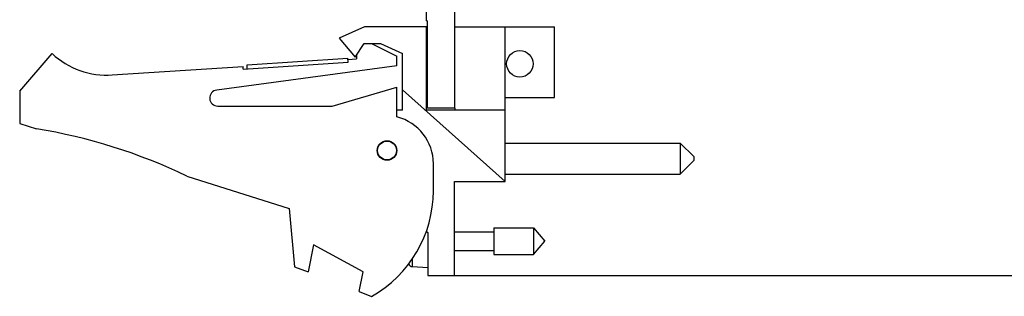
# Model space of a CAD drawing. Header units: inches. Extents: x 0.2 to 16.8, y 0.1 to 10.8.
# Tile 2 of 11: x 7.7 to 11.4, y 3 to 4. Entities that reach past the tile are written whole.
import ezdxf

# ---------------------------------------------------------------- set-up
doc = ezdxf.new("R2010")
doc.units = ezdxf.units.IN
doc.header["$LTSCALE"] = 0.935
doc.header["$MEASUREMENT"] = 0
doc.layers.get('0').update_dxf_attribs({"linetype": 'CONTINUOUS'})
doc.layers.add('DIMENSIONS', color=7, linetype='CONTINUOUS')
doc.styles.get("Standard").update_dxf_attribs({"font": 'txt', "width": 0.8})
doc.dimstyles.new('DIMSTYLE_2', dxfattribs={"dimtxt": 0.125, "dimasz": 0.18, "dimexe": 0.18, "dimexo": 0.0625, "dimgap": 0.09, "dimtad": 0, "dimtih": 1, "dimtoh": 1, "dimdec": 3, "dimzin": 4, "dimdsep": 46, "dimtxsty": 'STANDARD', "dimblk": '_FILLED', "dimblk1": '_FILLED', "dimblk2": '_FILLED', "dimcen": 0.09, "dimadec": 0, "dimazin": 0, "dimtp": 0.001, "dimtm": 0.001, "dimtfac": 1, "dimtdec": 3, "dimtofl": 0, "dimtmove": 0, "dimatfit": 3, "dimldrblk": '_FILLED', "dimfxl": 1, "dimtolj": 1, "dimtzin": 4, "dimarcsym": 0})

# ---------------------------------------------------------------- blocks, each defined once
blk = doc.blocks.new('_FILLED')
at = {"color": 0, "linetype": 'BYBLOCK'}
blk.add_solid([(0, 0), (-1, 0.174), (-1, -0.174)], dxfattribs=at)
blk = doc.blocks.new('*D15')
at = {"layer": 'DIMENSIONS', "color": 2, "linetype": 'CONTINUOUS'}
for p, q in [((9.3938, 8.0939), (12.1616, 8.0939)), ((12.0366, 8.0939), (12.0366, 5.9149)), ((12.0366, 3.0287), (12.0366, 5.6649)), ((9.2938, 3.0287), (12.1616, 3.0287))]:
    blk.add_line(p, q, dxfattribs=at)
at = {"layer": 'DIMENSIONS', "color": 2, "linetype": 'CONTINUOUS', "xscale": 0.18, "yscale": 0.18, "zscale": 0.18}
for p, rotation in [((12.0366, 8.0939), 90), ((12.0366, 3.0287), 270)]:
    blk.add_blockref('_FILLED', p, dxfattribs=dict(at, rotation=rotation))
at = {"layer": 'DIMENSIONS', "color": 2, "linetype": 'CONTINUOUS', "width": 0.8}
for s, p in [('5.065', (11.3241, 5.7274)), ('[', (11.9491, 5.7274)), ('128.66', (12.0491, 5.7274)), (']', (12.6491, 5.7274))]:
    blk.add_text(s, height=0.125, dxfattribs=at).set_placement(p)

msp = doc.modelspace()

# ---------------------------------------------------------------- linework, layer by layer
at = {"color": 7, "linetype": 'CONTINUOUS'}
for p, q in [((9.2263, 3.9759), (9.2263, 8.0939)), ((8.9963, 3.9537), (8.9013, 3.9107)), ((9.2263, 3.9537), (8.9963, 3.9537)), ((9.2263, 3.9759), (9.2293, 3.9759)), ((9.2263, 3.6437), (9.2263, 3.9537)), ((9.2293, 3.6509), (9.2293, 3.9759)), ((9.3313, 3.9537), (9.7013, 3.9537)), ((9.5173, 3.3787), (9.5173, 3.9537)), ((9.7013, 3.6907), (9.7013, 3.9537)), ((8.9013, 3.9107), (8.9613, 3.8407)), ((8.9613, 3.8407), (8.9945, 3.8907)), ((8.9945, 3.8907), (9.0545, 3.8907)), ((9.0223, 3.8907), (9.1163, 3.8437)), ((9.0545, 3.8907), (9.1363, 3.8537)), ((7.7163, 3.7137), (7.8363, 3.8537)), ((8.5599, 3.8121), (8.9341, 3.8366)), ((8.9351, 3.8216), (8.9341, 3.8366)), ((8.9663, 3.8482), (8.9663, 3.8337)), ((9.1163, 3.8087), (9.1163, 3.8437)), ((9.1363, 3.6437), (9.1363, 3.8537)), ((8.0599, 3.7743), (8.5452, 3.8061)), ((9.1163, 3.8087), (8.4473, 3.7184)), ((8.5459, 3.7961), (8.5452, 3.8061)), ((8.5459, 3.7961), (8.9351, 3.8216)), ((8.5609, 3.7971), (8.5599, 3.8121)), ((8.9344, 3.8316), (8.9663, 3.8337)), ((8.8763, 3.6587), (9.1163, 3.7287)), ((9.1163, 3.6187), (9.1163, 3.7287)), ((7.7163, 3.7137), (7.7163, 3.5937)), ((9.5173, 3.3787), (9.1363, 3.7193)), ((9.5173, 3.6907), (9.7013, 3.6907)), ((8.4513, 3.6587), (8.8763, 3.6587)), ((9.1363, 3.6437), (9.1163, 3.6437)), ((9.5173, 3.6437), (9.2263, 3.6437)), ((9.3313, 3.6509), (9.2293, 3.6509)), ((9.3313, 3.6509), (9.3313, 3.6437)), ((7.7163, 3.5937), (7.7783, 3.5742)), ((9.5173, 3.5212), (10.1673, 3.5212)), ((10.1673, 3.5212), (10.2173, 3.4712)), ((10.1673, 3.5212), (10.1673, 3.4062)), ((10.2173, 3.4712), (10.2173, 3.4562)), ((9.2513, 3.3437), (9.2513, 3.4444)), ((10.1673, 3.4062), (10.2173, 3.4562)), ((8.3363, 3.3984), (8.7163, 3.2787)), ((9.5173, 3.4062), (10.1673, 3.4062)), ((9.3293, 3.3787), (9.5173, 3.3787)), ((9.3293, 3.0287), (9.3293, 3.3787)), ((8.7163, 3.2787), (8.7363, 3.0617)), ((9.2248, 3.1942), (9.2313, 3.1887)), ((9.2313, 3.1887), (9.2313, 3.0287)), ((9.3293, 3.1917), (9.475, 3.1917)), ((9.475, 3.2059), (9.6231, 3.2059)), ((9.475, 3.2059), (9.475, 3.1075)), ((9.6231, 3.2059), (9.6644, 3.1567)), ((9.6231, 3.2059), (9.6231, 3.1075)), ((8.8063, 3.1425), (8.7863, 3.0425)), ((8.9903, 3.0425), (8.8063, 3.1425)), ((9.6231, 3.1075), (9.6644, 3.1567)), ((9.3293, 3.1217), (9.475, 3.1217)), ((9.475, 3.1075), (9.6231, 3.1075)), ((9.1742, 3.062), (9.1742, 3.0924)), ((8.7363, 3.0617), (8.7863, 3.0425)), ((8.9757, 2.9696), (8.9903, 3.0425)), ((9.1742, 3.062), (9.2313, 3.0587)), ((9.2313, 3.0287), (9.3293, 3.0287)), ((8.9757, 2.9696), (9.0223, 2.9517))]:
    msp.add_line(p, q, dxfattribs=at)
at = {"color": 3, "linetype": 'CONTINUOUS'}
msp.add_line((9.3313, 3.6509), (9.3313, 8.0939), dxfattribs=at)
at = {"color": 7, "linetype": 'CONTINUOUS'}
for centre, radius in [((9.5723, 3.8157), 0.0492), ((9.0793, 3.4937), 0.0365), ((9.0793, 3.4937), 0.035)]:
    msp.add_circle(centre, radius, dxfattribs=at)
for centre, radius, start, end in [((9.2293, 3.8065), 0.0806, 90, 92.1354), ((8.0403, 4.0737), 0.3, 227.1666, 273.7467), ((8.4513, 3.6887), 0.03, 97.6845, 270), ((9.2293, 3.7708), 0.0806, 267.8646, 270), ((9.0713, 3.4444), 0.18, 0, 75.5225), ((7.455, 1.5742), 2.026, 64.2145, 80.8167), ((8.8013, 3.3437), 0.45, 299.4136, 360), ((9.1751, 3.0777), 0.0157, 195.4149, 266.6961)]:
    msp.add_arc(centre, radius, start, end, dxfattribs=at)

# ---------------------------------------------------------------- dimensions: what is measured, and where the dimension line sits
at = {"layer": 'DIMENSIONS', "color": 2, "linetype": 'CONTINUOUS'}
dim = msp.add_linear_dim(base=(12.0366, 3.0287), p1=(9.3938, 8.0939), p2=(9.2938, 3.0287), angle=270, dimstyle='DIMSTYLE_2', dxfattribs=at)
dim.commit()
dim.dimension.update_dxf_attribs({"geometry": '*D15', "text_midpoint": (12.0366, 5.7899), "dimtype": 160})

doc.saveas('drawing.dxf')
